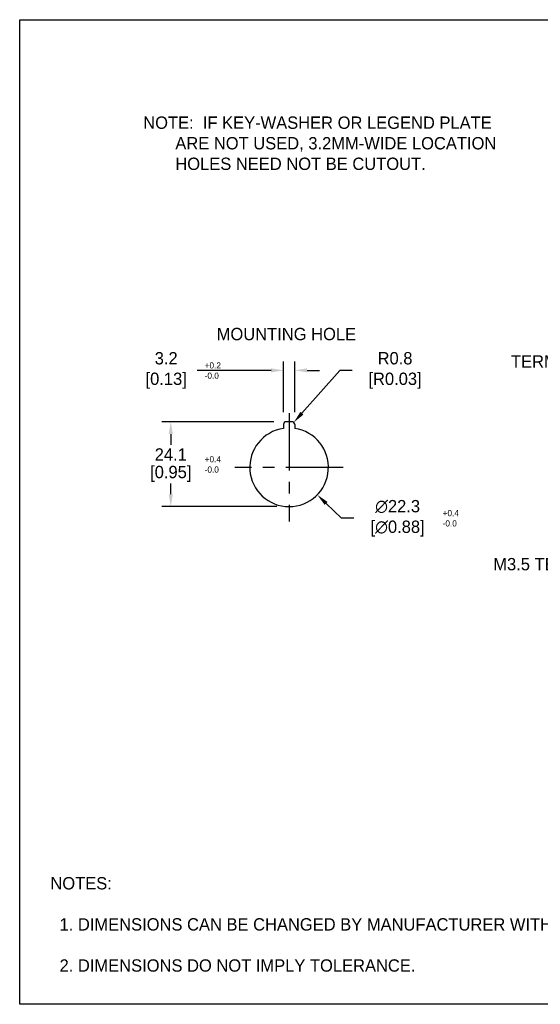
# Model space of a CAD drawing. Header units: inches. Extents: x 3 to 435, y 10 to 289.
# Tile 1 of 7: x 3 to 151, y 10 to 289. Entities that reach past the tile are written whole.
import ezdxf
from ezdxf import colors
from ezdxf.entities.mleader import LeaderData, LeaderLine
from ezdxf.math import Vec2, Vec3

# ---------------------------------------------------------------- set-up
doc = ezdxf.new("R2010")
doc.units = ezdxf.units.IN
doc.header["$LTSCALE"] = 10
doc.header["$MEASUREMENT"] = 0
doc.linetypes.add('CENTER', pattern=[0.4, 0.25, -0.05, 0.05, -0.05])
for name, color, linetype in [('CENTER', 40, 'CENTER'), ('DIMENSIONS', 140, 'Continuous'), ('TEXT', 140, 'Continuous')]:
    doc.layers.add(name, color=color, linetype=linetype)
doc.dimstyles.get("Standard").update_dxf_attribs({"dimtxt": 3.5, "dimasz": 3.5, "dimexe": 2.5, "dimexo": 3.5, "dimgap": 1, "dimtad": 0, "dimtih": 1, "dimtoh": 1, "dimdec": 1, "dimzin": 0, "dimdsep": 46, "dimtxsty": 'Standard', "dimcen": 0, "dimadec": 0, "dimazin": 0, "dimtfac": 1, "dimtdec": 1, "dimtofl": 0, "dimtmove": 0, "dimatfit": 3, "dimfxl": 1, "dimtolj": 1, "dimtzin": 0, "dimarcsym": 0})

# ---------------------------------------------------------------- blocks, each defined once
blk = doc.blocks.new('*D117')
at = {"layer": 'DEFPOINTS', "color": 0, "transparency": 16777216}
for p in [(80.59, 174.23), (81.12, 174.83)]:
    blk.add_point(p, dxfattribs=at)
at = {"layer": 'DIMENSIONS', "color": 0, "lineweight": -2, "transparency": 16777216}
for p, q in [((94.18, 189.6), (83.44, 177.45)), ((97.68, 189.6), (94.18, 189.6))]:
    blk.add_line(p, q, dxfattribs=at)
at = {"layer": 'DIMENSIONS', "color": 0, "transparency": 16777216}
blk.add_solid([(83, 177.84), (83.87, 177.06), (81.12, 174.83)], dxfattribs=at)
at = {"layer": 'DIMENSIONS', "color": 0, "transparency": 16777216, "insert": (109.18, 189.6), "char_height": 3.5, "attachment_point": 5}
blk.add_mtext('\\A1; R0.8\\P [R0.03]', dxfattribs=at)
blk = doc.blocks.new('*D118')
at = {"layer": 'DEFPOINTS', "color": 0, "transparency": 16777216}
for p in [(71.8, 169.86), (87.77, 154.3)]:
    blk.add_point(p, dxfattribs=at)
at = {"layer": 'DIMENSIONS', "color": 0, "lineweight": -2, "transparency": 16777216}
for p, q in [((94.61, 147.62), (90.28, 151.85)), ((98.11, 147.62), (94.61, 147.62))]:
    blk.add_line(p, q, dxfattribs=at)
at = {"layer": 'DIMENSIONS', "color": 0, "transparency": 16777216}
blk.add_solid([(90.68, 152.27), (89.87, 151.43), (87.77, 154.3)], dxfattribs=at)
at = {"layer": 'DIMENSIONS', "color": 0, "transparency": 16777216, "insert": (109.91, 147.62), "char_height": 3.5, "attachment_point": 5}
blk.add_mtext('\\A1; ∅22.3\\P [∅0.88]', dxfattribs=at)
blk = doc.blocks.new('*D119')
at = {"layer": 'DEFPOINTS', "color": 0, "transparency": 16777216}
for p in [(78.19, 189.6), (78.19, 174.23), (81.39, 174.23)]:
    blk.add_point(p, dxfattribs=at)
at = {"layer": 'DIMENSIONS', "color": 0, "lineweight": -2, "transparency": 16777216}
for p, q in [((78.19, 177.73), (78.19, 192.1)), ((81.39, 177.73), (81.39, 192.1)), ((74.69, 189.6), (53.74, 189.6)), ((84.89, 189.6), (88.39, 189.6))]:
    blk.add_line(p, q, dxfattribs=at)
at = {"layer": 'DIMENSIONS', "color": 0, "transparency": 16777216}
for points in [[(74.69, 190.18), (74.69, 189.02), (78.19, 189.6)], [(84.89, 190.18), (84.89, 189.02), (81.39, 189.6)]]:
    blk.add_solid(points, dxfattribs=at)
at = {"layer": 'DIMENSIONS', "color": 0, "transparency": 16777216, "insert": (44.29, 189.6), "char_height": 3.5, "attachment_point": 5}
blk.add_mtext('\\A1; 3.2\\P [0.13]', dxfattribs=at)
blk = doc.blocks.new('*D120')
at = {"layer": 'DEFPOINTS', "color": 0, "transparency": 16777216}
for p in [(46.24, 175.03), (78.99, 175.03), (79.79, 150.93)]:
    blk.add_point(p, dxfattribs=at)
at = {"layer": 'DIMENSIONS', "color": 0, "lineweight": -2, "transparency": 16777216}
for p, q in [((75.49, 175.03), (43.74, 175.03)), ((46.24, 171.53), (46.24, 168.48)), ((46.24, 154.43), (46.24, 157.48)), ((76.29, 150.93), (43.74, 150.93))]:
    blk.add_line(p, q, dxfattribs=at)
at = {"layer": 'DIMENSIONS', "color": 0, "transparency": 16777216}
for points in [[(45.66, 171.53), (46.82, 171.53), (46.24, 175.03)], [(45.66, 154.43), (46.82, 154.43), (46.24, 150.93)]]:
    blk.add_solid(points, dxfattribs=at)
at = {"layer": 'DIMENSIONS', "color": 0, "transparency": 16777216, "char_height": 3.5, "attachment_point": 5}
for s, insert in [('\\A1;24.1', (46.24, 165.73)), ('\\A1;[0.95]', (46.24, 160.23))]:
    blk.add_mtext(s, dxfattribs=dict(at, insert=insert))

msp = doc.modelspace()

# ---------------------------------------------------------------- linework, layer by layer
for p, q in [((78.19, 174.23), (78.19, 173.11)), ((80.59, 175.03), (78.99, 175.03)), ((81.39, 174.23), (81.39, 173.11))]:
    msp.add_line(p, q)
for centre, radius, start, end in [((78.99, 174.23), 0.8, 90, 180), ((80.59, 174.23), 0.8, 0, 90), ((79.79, 162.08), 11.15, 98.2503, 81.7497)]:
    msp.add_arc(centre, radius, start, end)
at = {"layer": 'CENTER', "ltscale": 6.5}
for p, q in [((79.79, 177.43), (79.79, 146.72)), ((95.14, 162.08), (64.43, 162.08))]:
    msp.add_line(p, q, dxfattribs=at)
at = {"layer": 'DEFPOINTS'}
msp.add_lwpolyline([(435.21, 9.71), (3.41, 9.71), (3.41, 289.11), (435.21, 289.11)], close=True, dxfattribs=at)

# ---------------------------------------------------------------- texts
at = {"layer": 'DIMENSIONS', "attachment_point": 1}
for s, width, insert, char_height in [('NOTE:  IF KEY-WASHER OR LEGEND PLATE\\P       ARE NOT USED, 3.2MM-WIDE LOCATION\\P       HOLES NEED NOT BE CUTOUT.', 149.507, (38.43, 261.64), 3.5), ('MOUNTING HOLE', 73.8823, (59.26, 201.66), 3.5), ('+0.2\\P-0.0', 17.3513, (55.85, 191.89), 1.75), ('+0.4\\P-0.0', 17.3513, (55.85, 165.25), 1.75), ('+0.4\\P-0.0', 17.3513, (123.32, 149.97), 1.75)]:
    msp.add_mtext_dynamic_manual_height_columns(s, width=width, gutter_width=17.5, heights=[0], dxfattribs=dict(at, insert=insert, char_height=char_height))
at = {"layer": 'DIMENSIONS', "char_height": 3.5}
for insert, attachment_point in [((98.61, 112.42), 6), ((130.2, 112.22), 4)]:
    msp.add_mtext('\\A1;', dxfattribs=dict(at, insert=insert, attachment_point=attachment_point))
at = {"layer": 'TEXT', "insert": (12.11, 45.81), "char_height": 3.5, "attachment_point": 1}
msp.add_mtext_dynamic_manual_height_columns('NOTES:\\P\\P  1. DIMENSIONS CAN BE CHANGED BY MANUFACTURER WITHOUT NOTICE.\\P  \\P  2. DIMENSIONS DO NOT IMPLY TOLERANCE.', width=279.7696, gutter_width=17.5, heights=[0], dxfattribs=at)

# ---------------------------------------------------------------- dimensions: what is measured, and where the dimension line sits
at = {"layer": 'DIMENSIONS'}
dim = msp.add_linear_dim(base=(78.19, 189.6), p1=(81.39, 174.23), p2=(78.19, 174.23), text=' <>', dimstyle='Standard', override={"dimpost": '\\X'}, dxfattribs=at)
dim.commit()
dim.dimension.update_dxf_attribs({"geometry": '*D119', "text_midpoint": (44.29, 189.6), "dimtype": 160})
dim = msp.add_radius_dim(center=(80.59, 174.23), mpoint=(81.12, 174.83), text=' <>', dimstyle='Standard', override={"dimpost": '\\X'}, dxfattribs=at)
dim.commit()
dim.dimension.update_dxf_attribs({"geometry": '*D117', "text_midpoint": (109.18, 189.6), "dimtype": 164})
dim = msp.add_linear_dim(base=(46.24, 175.03), p1=(79.79, 150.93), p2=(78.99, 175.03), angle=90, dimstyle='Standard', override={"dimpost": '\\X'}, dxfattribs=at)
dim.commit()
dim.dimension.update_dxf_attribs({"geometry": '*D120', "text_midpoint": (46.24, 162.98)})
dim = msp.add_diameter_dim_2p(p1=(71.8, 169.86), p2=(87.77, 154.3), text=' <>', dimstyle='Standard', override={"dimpost": '\\X'}, dxfattribs=at)
dim.commit()
dim.dimension.update_dxf_attribs({"geometry": '*D118', "text_midpoint": (109.91, 147.62), "dimtype": 163})

# ---------------------------------------------------------------- leaders
ml = msp.add_multileader_mtext('Standard', dxfattribs=at)
ml.set_content('M3.5 TERMINAL SCREW', color=256)
ml.set_leader_properties()
ml.build(insert=Vec2(0, 0))
ml.multileader.update_dxf_attribs({"text_left_attachment_type": 2, "text_right_attachment_type": 2, "dogleg_length": 3, "arrow_head_size": 3.5})
ctx = ml.context
ctx.base_point, ctx.char_height, ctx.arrow_head_size, ctx.landing_gap_size, ctx.plane_origin = Vec3(125.77, 134.61), 3.5, 3.5, 3, Vec3(204.31, 148.46)
ctx.left_attachment, ctx.right_attachment, ctx.text_align_type = 2, 2, 2
notes = []
notes.append((ctx, [(0, (1, 1, 0), (197.77, 134.61), (-1, 0), 3, [(0, [(204.31, 148.46)], 0, [])])]))
ctx.mtext.insert, ctx.mtext.alignment, ctx.mtext.flow_direction = Vec3(191.77, 136.36), 3, 5
at = {"layer": 'TEXT'}
ml = msp.add_multileader_mtext('Standard', dxfattribs=at)
ml.set_content('TERMINAL COVER', color=256)
ml.set_leader_properties()
ml.build(insert=Vec2(0, 0))
ml.multileader.update_dxf_attribs({"text_left_attachment_type": 2, "text_right_attachment_type": 2, "dogleg_length": 3, "arrow_head_size": 3.5})
ctx = ml.context
ctx.base_point, ctx.char_height, ctx.arrow_head_size, ctx.landing_gap_size, ctx.plane_origin = Vec3(133.49, 192.13), 3.5, 3.5, 3, Vec3(197.94, 177.87)
ctx.left_attachment, ctx.right_attachment, ctx.text_align_type = 2, 2, 2
notes.append((ctx, [(0, (1, 1, 0), (190.32, 192.13), (-1, 0), 3, [(0, [(197.94, 177.87)], 0, [])])]))
ctx.mtext.insert, ctx.mtext.alignment, ctx.mtext.flow_direction = Vec3(184.32, 193.88), 3, 5
for ctx, leaders in notes:
    for number, flags, end, landing, length, lines in leaders:
        leader = LeaderData()
        leader.index, (leader.has_last_leader_line, leader.has_dogleg_vector, leader.attachment_direction) = number, flags
        leader.last_leader_point, leader.dogleg_vector, leader.dogleg_length = Vec3(end), Vec3(landing), length
        for number, points, colour, breaks in lines:
            line = LeaderLine()
            line.index, line.vertices, line.color, line.breaks = number, Vec3.list(points), colors.encode_raw_color(colour), breaks
            leader.lines.append(line)
        ctx.leaders.append(leader)

doc.saveas('drawing.dxf')
